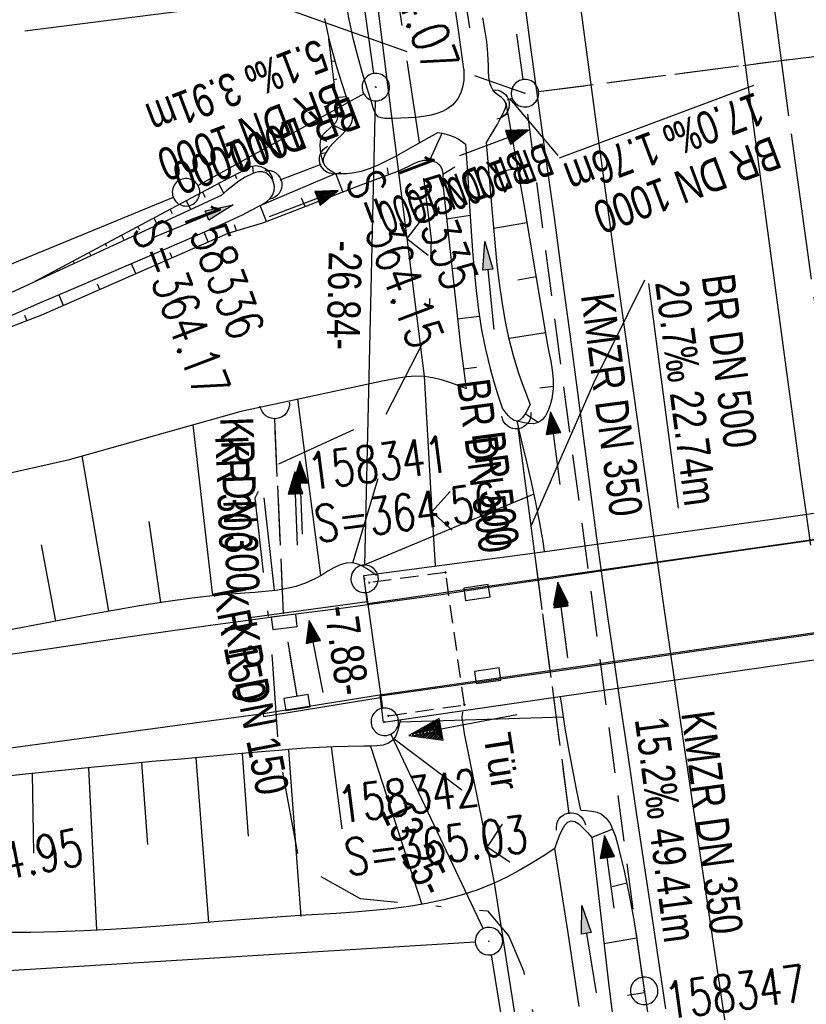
# Model space of a CAD drawing. Extents: x 510806 to 511233, y 466129 to 467087.
# Tile 19 of 35: x 511002 to 511045, y 466620 to 466674. Entities that reach past the tile are written whole.
import ezdxf

# ---------------------------------------------------------------- set-up
doc = ezdxf.new("R2010")
doc.units = 0
doc.header["$LTSCALE"] = 10
doc.header["$MEASUREMENT"] = 0
for name, pattern in [('ACAD_ISO16W100', [73, 15, -6.5, 15, -6.5, 15, -7, 1, -7]), ('ACHSE', [5.5, 4, -0.5, 0.5, -0.5]), ('AUSGEZOGEN', [0]), ('LT00', [0]), ('LT12', [0.4, 0.3, -0.1]), ('LT17', [0.15, 0.1, -0.05]), ('STRICHLINIE2', [0.375, 0.25, -0.125])]:
    doc.linetypes.add(name, pattern=pattern)
doc.layers.get('0').update_dxf_attribs({"linetype": 'LT00'})
for name, color, linetype in [('--EK_FBR', 1, 'LT00'), ('--EK_Halt-Pfeil', 4, 'LT00'), ('--EK_Haltung', 7, 'STRICHLINIE2'), ('--EK_Haltung-Text', 140, 'LT00'), ('--EK_Schacht-Text', 5, 'LT00'), ('--EL_DFK_AB_L', 21, 'LT00'), ('--EL_DFK_AB_P', 7, 'LT00'), ('--EL_Halt-Pfeil', 4, 'LT00'), ('--EL_Haltung', 182, 'STRICHLINIE2'), ('--EL_Haltung-Text', 182, 'LT00'), ('-AX-093', 35, 'ACHSE'), ('ABSTAND', 8, 'LT00'), ('BAB-KABEL', 220, 'ACAD_ISO16W100'), ('DFK_AB_L', 21, 'LT00'), ('DFK_AB_P', 7, 'LT00'), ('DFK_GZPKT', 250, 'LT00'), ('DFK_KATASTER', 250, 'LT00'), ('DL', 182, 'LT12'), ('DL_PFEIL', 201, 'LT00'), ('DL_TEXT', 182, 'LT00'), ('PFEIL', 140, 'AUSGEZOGEN'), ('TOR_TEXT_B', 11, 'Continuous'), ('V101_AFBR_BAB', 250, 'LT00'), ('V101_BOESCH', 250, 'LT00'), ('V101_BOSCHUNG', 250, 'LT00'), ('V101_BR_KAPPE', 30, 'LT00'), ('V101_BR_WID', 30, 'LT17'), ('V101_GRABEN', 250, 'LT00'), ('V101_H_BORD', 8, 'LT00'), ('V101_KA_PRUF', 182, 'LT00'), ('V101_LD_MARK', 250, 'LT00'), ('V101_SINKK', 182, 'LT00'), ('V101_TOR', 10, 'LT00'), ('V101_UK_DURCH', 182, 'LT00'), ('V101_ZAUN', 40, 'LT00')]:
    doc.layers.add(name, color=color, linetype=linetype)
doc.styles.add('Beschrift', font='ARIAL.TTF')
doc.styles.add('Haltungsbeschriftung', font='ARIAL.TTF', dxfattribs={"width": 0.75})
doc.styles.add('schachtbeschriftung', font='romans.shx', dxfattribs={"width": 0.75, "height": 2})
doc.styles.get("Standard").update_dxf_attribs({"font": 'ARIAL.TTF'})

# ---------------------------------------------------------------- blocks, each defined once
blk = doc.blocks.new('SYMB7010')
at = {"color": 0, "linetype": 'ByBlock'}
for points in [[(-0.031408, 0.499213), (-0.093728, 0.49134), (-0.15457, 0.475719), (-0.212975, 0.452595), (-0.268021, 0.422333), (-0.31884, 0.385411), (-0.36463, 0.342411), (-0.40467, 0.29401), (-0.438329, 0.240973), (-0.465074, 0.184136), (-0.484486, 0.124395), (-0.496256, 0.062692), (-0.5002, 0)], [(0.5002, 0), (0.496256, 0.062692), (0.484485, 0.124395), (0.465074, 0.184136), (0.438329, 0.240973), (0.40467, 0.29401), (0.36463, 0.342411), (0.31884, 0.385411), (0.268021, 0.422333), (0.212975, 0.452595), (0.15457, 0.475719), (0.093728, 0.49134), (0.031408, 0.499213), (-0.031408, 0.499213)], [(-0.5002, 0), (-0.496256, -0.062692), (-0.484486, -0.124395), (-0.465075, -0.184136), (-0.438329, -0.240973), (-0.404671, -0.29401), (-0.36463, -0.342411), (-0.31884, -0.385411), (-0.268021, -0.422333), (-0.212975, -0.452595), (-0.154571, -0.475719), (-0.093728, -0.49134), (-0.031408, -0.499213), (0.031408, -0.499213)], [(0.031408, -0.499213), (0.093728, -0.491341), (0.15457, -0.475719), (0.212975, -0.452595), (0.268021, -0.422333), (0.31884, -0.385411), (0.36463, -0.342411), (0.404671, -0.294011), (0.438329, -0.240974), (0.465075, -0.184136), (0.484486, -0.124395), (0.496256, -0.062692), (0.500201, 0)]]:
    blk.add_lwpolyline(points, dxfattribs=at)
blk = doc.blocks.new('SYMB0003')
at = {"color": 0, "linetype": 'ByBlock'}
for p, q in [((-0.015712, 0), (0.010166, 0.012015)), ((0, -0.021257), (-0.015712, 0)), ((0.010166, 0.012015), (0, -0.021257))]:
    blk.add_line(p, q, dxfattribs=at)
for points in [[(-0.031395, 0.499013), (-0.093691, 0.491144), (-0.154509, 0.475528), (-0.21289, 0.452414), (-0.267913, 0.422164), (-0.318712, 0.385257), (-0.364484, 0.342274), (-0.404509, 0.293893), (-0.438154, 0.240877), (-0.464888, 0.184062), (-0.484292, 0.124345), (-0.496058, 0.062667), (-0.5, 0)], [(0.5, 0), (0.496057, 0.062667), (0.484292, 0.124345), (0.464888, 0.184062), (0.438153, 0.240877), (0.404509, 0.293893), (0.364484, 0.342274), (0.318712, 0.385257), (0.267913, 0.422164), (0.21289, 0.452414), (0.154509, 0.475528), (0.093691, 0.491144), (0.031395, 0.499013), (-0.031395, 0.499013)], [(-0.5, 0), (-0.496058, -0.062667), (-0.484292, -0.124345), (-0.464888, -0.184062), (-0.438154, -0.240877), (-0.404509, -0.293893), (-0.364485, -0.342274), (-0.318712, -0.385257), (-0.267914, -0.422164), (-0.21289, -0.452414), (-0.154509, -0.475529), (-0.093691, -0.491144), (-0.031395, -0.499014), (0.031395, -0.499014)], [(0.031395, -0.499014), (0.093691, -0.491144), (0.154509, -0.475529), (0.21289, -0.452414), (0.267914, -0.422164), (0.318712, -0.385257), (0.364485, -0.342274), (0.404509, -0.293893), (0.438154, -0.240877), (0.464889, -0.184062), (0.484292, -0.124345), (0.496058, -0.062667), (0.5, 0)]]:
    blk.add_lwpolyline(points, dxfattribs=at)
blk = doc.blocks.new('Pfreil3')
at = {"layer": 'PFEIL'}
blk.add_hatch(color=256, dxfattribs=at).paths.add_polyline_path([(-1.549, 0.273), (-1.549, -0.273), (0, 0)])
for p, q in [((-1.549, 0), (-4.831, 0)), ((-1.549, -0.273), (-1.549, 0.273)), ((-1.549, 0.273), (0, 0)), ((0, 0), (-1.549, -0.273))]:
    blk.add_line(p, q, dxfattribs=at)
blk = doc.blocks.new('SYMB0070')
at = {"color": 0, "linetype": 'ByBlock'}
for p, q in [((0.5, 0), (0.2, 0.1)), ((0.2, 0.1), (0.2, 0)), ((-0.5, 0), (0.2, 0)), ((0.468, 0), (0.21, 0.086)), ((0.21, 0.086), (0.21, -0.086)), ((0.21, -0.086), (0.468, 0)), ((0.22, -0.072), (0.437, 0)), ((0.23, -0.058), (0.405, 0)), ((0.24, -0.045), (0.374, 0)), ((0.342, 0), (0.25, 0.031)), ((0.25, 0.031), (0.25, -0.031)), ((0.25, -0.031), (0.342, 0)), ((0.26, -0.017), (0.31, 0)), ((0.27, -0.003), (0.279, 0))]:
    blk.add_line(p, q, dxfattribs=at)
for points in [[(0.2, 0), (0.2, -0.1), (0.5, 0)], [(0.437, 0), (0.22, 0.072), (0.22, -0.072)], [(0.405, 0), (0.23, 0.058), (0.23, -0.058)], [(0.374, 0), (0.24, 0.045), (0.24, -0.045)], [(0.31, 0), (0.26, 0.017), (0.26, -0.017)], [(0.279, 0), (0.27, 0.003), (0.27, -0.003)]]:
    blk.add_lwpolyline(points, dxfattribs=at)
blk = doc.blocks.new('SYMB0011')
at = {"color": 0, "linetype": 'ByBlock'}
for p, q in [((0.5, 0), (-0.5, 0)), ((0, 0.5), (0, -0.5))]:
    blk.add_line(p, q, dxfattribs=at)
blk = doc.blocks.new('SYMB0024')
at = {"color": 0, "linetype": 'ByBlock'}
for p, q in [((-0.5, 0.5), (0, 0)), ((0, 0), (0.5, 0.5))]:
    blk.add_line(p, q, dxfattribs=at)
blk = doc.blocks.new('SYMB1107')
at = {"color": 0, "linetype": 'ByBlock'}
for points in [[(-0.2, 0), (-0.196157, 0.039018), (-0.184776, 0.076537), (-0.166294, 0.111114), (-0.141421, 0.141421), (-0.111114, 0.166294), (-0.076537, 0.184776), (-0.039018, 0.196157), (0, 0.2)], [(0, 0.2), (0.039018, 0.196157), (0.076537, 0.184776), (0.111114, 0.166294), (0.141421, 0.141421), (0.166294, 0.111114), (0.184776, 0.076537), (0.196157, 0.039018), (0.2, 0)]]:
    blk.add_lwpolyline(points, dxfattribs=at)
blk = doc.blocks.new('SYMB0652')
at = {"color": 0, "linetype": 'ByBlock'}
blk.add_lwpolyline([(-0.15, -0.075), (0.15, -0.075), (0.15, 0.075), (-0.15, 0.075), (-0.15, -0.075)], dxfattribs=at)

msp = doc.modelspace()

# ---------------------------------------------------------------- linework, layer by layer
at = {"layer": '--EK_FBR'}
for points in [[(511045.209, 466645.309), (511044.889, 466647.519), (511044.624, 466649.397), (511044.365, 466651.276), (511044.109, 466653.155), (511043.856, 466655.035), (511043.111, 466660.573), (511042.367, 466666.112), (511041.626, 466671.651), (511040.891, 466677.19), (511039.857, 466685.064), (511038.837, 466692.94), (511037.832, 466700.818), (511037.105, 466706.593), (511036.384, 466712.369), (511035.669, 466718.146), (511034.957, 466723.923), (511034.381, 466728.611)], [(511037.301, 466620.019), (511036.567, 466624.94), (511036.116, 466627.956), (511035.667, 466630.972), (511035.219, 466633.989), (511034.775, 466637.006), (511034.454, 466639.212), (511034.137, 466641.419), (511033.826, 466643.626), (511033.524, 466645.835), (511033.264, 466647.785), (511033.01, 466649.736), (511032.757, 466651.687), (511032.503, 466653.638), (511032.081, 466656.822), (511031.652, 466660.006), (511031.217, 466663.188), (511030.779, 466666.37), (511030.341, 466669.553), (511029.905, 466672.735), (511029.473, 466675.918)], [(511046.81, 466645.798), (511041.554, 466645.045), (511036.298, 466644.28), (511031.045, 466643.503), (511029.044, 466643.205), (511027.043, 466642.907), (511025.042, 466642.615), (511023.04, 466642.33), (511021.036, 466642.056), (511019.438, 466641.847), (511017.839, 466641.643), (511016.24, 466641.439), (511014.642, 466641.232), (511012.457, 466640.936), (511010.273, 466640.629), (511008.09, 466640.313), (511005.908, 466639.991), (511003.726, 466639.667), (511001.545, 466639.344)], [(511047.455, 466640.815), (511031.616, 466638.554), (511021.682, 466637.132), (511015.338, 466636.117), (511004.506, 466634.649), (510989.507, 466632.599), (510973.823, 466629.669), (510972.977, 466629.467), (510972.145, 466629.184), (510971.336, 466628.824), (510970.556, 466628.394), (510969.812, 466627.897), (510969.111, 466627.338), (510968.459, 466626.724), (510967.864, 466626.058), (510967.333, 466625.346), (510966.869, 466624.591), (510966.475, 466623.801), (510966.15, 466622.981), (510965.892, 466622.139), (510965.7, 466621.28), (510965.574, 466620.411), (510965.512, 466619.538)]]:
    msp.add_lwpolyline(points, dxfattribs=at)
at = {"layer": '--EK_Haltung'}
for p, q in [((511029.511, 466670.718), (511024.062, 466710.286)), ((511030.357, 466670.07), (511057.404, 466673.521)), ((511028.664, 466669.619), (511028.911, 466669.712)), ((511036.016, 466621.74), (511029.712, 466669.231)), ((511016.258, 466665.245), (511018.507, 466666.1)), ((511016.445, 466641.567), (511015.968, 466652.211)), ((511032.029, 466630.661), (511029.242, 466651.718)), ((511017.186, 466637.073), (511016.569, 466640.807))]:
    msp.add_line(p, q, dxfattribs=at)
at = {"layer": '--EK_Haltung-Text'}
msp.add_line((511028.787, 466669.666), (511031.416, 466666.571), dxfattribs=at)
at = {"layer": '--EK_Haltung-Text', "flags": 128}
msp.add_lwpolyline([(511036.141, 466659.783), (511033.364, 466654.199), (511029.947, 466646.391)], dxfattribs=at)
at = {"layer": '--EK_Schacht-Text', "flags": 128}
for points in [[(511002.33, 466673.375), (511015.346, 466675.036), (511023.169, 466672.261)], [(511026.864, 466670.95), (511029.613, 466669.975)]]:
    msp.add_lwpolyline(points, dxfattribs=at)
at = {"layer": '--EL_DFK_AB_L'}
for p, q in [((511021.375, 466671.053), (511008.355, 466763.317)), ((511020.887, 466644.23), (511021.463, 466669.56)), ((511021.865, 466636.422), (511020.975, 466642.737)), ((511022.292, 466635.002), (511027.329, 466624.387)), ((511027.77, 466622.97), (511042.44, 466532.63))]:
    msp.add_line(p, q, dxfattribs=at)
at = {"layer": '--EL_Haltung'}
for p, q in [((511029.511, 466670.718), (511024.062, 466710.286)), ((511030.357, 466670.07), (511057.404, 466673.521)), ((511028.664, 466669.619), (511028.911, 466669.712)), ((511036.016, 466621.74), (511029.712, 466669.231)), ((511016.258, 466665.245), (511018.507, 466666.1)), ((511016.445, 466641.567), (511015.968, 466652.211)), ((511032.029, 466630.661), (511029.242, 466651.718)), ((511017.186, 466637.073), (511016.569, 466640.807))]:
    msp.add_line(p, q, dxfattribs=at)
at = {"layer": '-AX-093', "ltscale": 0.2}
msp.add_lwpolyline([(511019.146, 466886.319), (511021.02, 466866.407), (511022.973, 466846.503), (511025.005, 466826.606), (511027.117, 466806.718), (511029.309, 466786.839), (511031.58, 466766.968), (511033.931, 466747.107), (511036.361, 466727.255), (511038.87, 466707.413), (511041.459, 466687.581), (511044.127, 466667.76), (511046.875, 466647.95), (511049.701, 466628.15), (511052.607, 466608.363), (511055.592, 466588.587), (511058.656, 466568.823), (511061.799, 466549.071), (511065.021, 466529.333), (511068.322, 466509.607)], dxfattribs=at)
at = {"layer": 'BAB-KABEL', "ltscale": 0.03, "flags": 128}
msp.add_lwpolyline([(510972.243, 467068.611), (510975.905, 466996.574), (510977.984, 466968.8), (510979.787, 466948.122), (510983.496, 466918.707), (510987.423, 466888.384), (510991.016, 466862.105), (510995.172, 466835.484), (510999.665, 466809.429), (511004.382, 466787.077), (511010.672, 466758.219), (511015.836, 466724.859), (511019.988, 466699.018), (511022.698, 466674.981), (511023.84, 466667.263), (511024.496, 466662.024), (511024.364, 466656.981), (511021.993, 466652.398), (511015.673, 466649.504), (511014.883, 466647.881), (511015.761, 466640.01), (511016.157, 466634.178), (511017.328, 466627.877), (511020.624, 466626.038), (511027.569, 466625.356), (511028.727, 466623.981), (511029.526, 466622.083), (511030.325, 466618.587), (511034.122, 466593.595), (511037.318, 466574.488), (511041.919, 466544.36), (511045.917, 466522.329), (511050.713, 466494.709), (511055.613, 466464.589), (511063.512, 466423.435), (511071.808, 466385.814), (511078.518, 466354.086), (511085.025, 466325.466), (511091.123, 466297.539), (511098.83, 466258.822), (511106.629, 466221.866), (511109.229, 466209.78), (511117.677, 466173.993), (511121.985, 466155.787)], dxfattribs=at)
at = {"layer": 'DFK_AB_L'}
for p, q in [((511021.375, 466671.053), (511008.355, 466763.317)), ((511020.887, 466644.23), (511021.463, 466669.56)), ((511021.865, 466636.422), (511020.975, 466642.737)), ((511022.292, 466635.002), (511027.329, 466624.387)), ((511027.77, 466622.97), (511042.44, 466532.63))]:
    msp.add_line(p, q, dxfattribs=at)
at = {"layer": 'DFK_KATASTER'}
for p, q in [((511020.824, 466669.946), (511011.786, 466664.933)), ((511010.436, 466664.285), (510983.664, 466653.295)), ((510974.929, 466620.476), (511026.902, 466623.664))]:
    msp.add_line(p, q, dxfattribs=at)
at = {"layer": 'DL'}
for p, q in [((511030.357, 466670.07), (511057.404, 466673.521)), ((511028.664, 466669.619), (511028.911, 466669.712)), ((511016.258, 466665.245), (511018.507, 466666.1)), ((511016.445, 466641.567), (511015.968, 466652.211)), ((511032.029, 466630.661), (511029.242, 466651.718)), ((511017.186, 466637.073), (511016.569, 466640.807))]:
    msp.add_line(p, q, dxfattribs=at)
at = {"layer": 'V101_AFBR_BAB'}
for points in [[(511045.209, 466645.309), (511044.889, 466647.519), (511044.624, 466649.397), (511044.365, 466651.276), (511044.109, 466653.155), (511043.856, 466655.035), (511043.111, 466660.573), (511042.367, 466666.112), (511041.626, 466671.651), (511040.891, 466677.19), (511039.857, 466685.064), (511038.837, 466692.94), (511037.832, 466700.818), (511037.105, 466706.593), (511036.384, 466712.369), (511035.669, 466718.146), (511034.957, 466723.923), (511034.381, 466728.611)], [(511037.301, 466620.019), (511036.567, 466624.94), (511036.116, 466627.956), (511035.667, 466630.972), (511035.219, 466633.989), (511034.775, 466637.006), (511034.454, 466639.212), (511034.137, 466641.419), (511033.826, 466643.626), (511033.524, 466645.835), (511033.264, 466647.785), (511033.01, 466649.736), (511032.757, 466651.687), (511032.503, 466653.638), (511032.081, 466656.822), (511031.652, 466660.006), (511031.217, 466663.188), (511030.779, 466666.37), (511030.341, 466669.553), (511029.905, 466672.735), (511029.473, 466675.918)], [(511046.81, 466645.798), (511041.554, 466645.045), (511036.298, 466644.28), (511031.045, 466643.503), (511029.044, 466643.205), (511027.043, 466642.907), (511025.042, 466642.615), (511023.04, 466642.33), (511021.036, 466642.056), (511019.438, 466641.847), (511017.839, 466641.643), (511016.24, 466641.439), (511014.642, 466641.232), (511012.457, 466640.936), (511010.273, 466640.629), (511008.09, 466640.313), (511005.908, 466639.991), (511003.726, 466639.667), (511001.545, 466639.344)], [(511047.455, 466640.815), (511031.616, 466638.554), (511021.682, 466637.132), (511015.338, 466636.117), (511004.506, 466634.649), (510989.507, 466632.599), (510973.823, 466629.669), (510972.977, 466629.467), (510972.145, 466629.184), (510971.336, 466628.824), (510970.556, 466628.394), (510969.812, 466627.897), (510969.111, 466627.338), (510968.459, 466626.724), (510967.864, 466626.058), (510967.333, 466625.346), (510966.869, 466624.591), (510966.475, 466623.801), (510966.15, 466622.981), (510965.892, 466622.139), (510965.7, 466621.28), (510965.574, 466620.411), (510965.512, 466619.538)]]:
    msp.add_lwpolyline(points, dxfattribs=at)
at = {"layer": 'V101_BOESCH'}
msp.add_line((511015.171, 466663.844), (511019.279, 466665.597), dxfattribs=at)
for points in [[(511018.603, 466666.197), (511018.519, 466666.53), (511018.456, 466666.857), (511018.437, 466667.169), (511018.483, 466667.461), (511018.615, 466667.725), (511018.77, 466667.893), (511018.952, 466668.052), (511019.135, 466668.21), (511019.292, 466668.375), (511019.396, 466668.554), (511019.42, 466668.756), (511018.925, 466672.943)], [(511028.572, 466669.454), (511029.532, 466664.019), (511030.833, 466656.332), (511030.924, 466655.838), (511031.019, 466655.348), (511031.098, 466654.857), (511031.146, 466654.357), (511031.145, 466653.842), (511031.076, 466653.306), (511030.997, 466652.979), (511030.886, 466652.664), (511030.74, 466652.382), (511030.556, 466652.154), (511030.333, 466652.003), (511030.08, 466651.943), (511029.797, 466651.951), (511029.494, 466652.005), (511029.182, 466652.08)], [(510991.389, 466653.311), (511003.261, 466657.884), (511013.432, 466662.34), (511015.371, 466662.914), (511020.533, 466664.917), (511022.734, 466665.742), (511023.006, 466665.861), (511023.275, 466665.999), (511023.546, 466666.134), (511023.821, 466666.246), (511024.104, 466666.315), (511024.398, 466666.32), (511024.619, 466666.272), (511024.821, 466666.181), (511024.981, 466666.048), (511025.089, 466665.849), (511025.134, 466665.612), (511025.141, 466665.354), (511025.137, 466665.09), (511025.148, 466664.837), (511026.098, 466656.192), (511026.414, 466653.863)], [(511015.891, 466665.154), (511015.823, 466665.423), (511015.679, 466665.661), (511015.472, 466665.847), (511015.221, 466665.965), (511014.945, 466666.005), (511014.671, 466665.962), (511013.012, 466665.103), (511002.751, 466659.625)], [(510991.611, 466646.789), (510997.146, 466648.287), (511004.776, 466649.997), (511014.214, 466652.64), (511021.755, 466654.262), (511022.223, 466654.361), (511022.696, 466654.449), (511023.17, 466654.514), (511023.644, 466654.547), (511024.114, 466654.534), (511024.582, 466654.469), (511025.045, 466654.358), (511025.503, 466654.212), (511025.959, 466654.043), (511026.414, 466653.863)], [(511030.686, 466644.96), (511030.622, 466645.406), (511030.431, 466646.526), (511030.213, 466647.642), (511029.974, 466648.755), (511029.719, 466649.865), (511029.453, 466650.973), (511029.182, 466652.08)], [(511021.51, 466643.67), (511021.246, 466643.862), (511020.981, 466644.04), (511020.716, 466644.191), (511020.45, 466644.3), (511020.183, 466644.354), (511019.857, 466644.335), (511019.529, 466644.236), (511019.199, 466644.08), (511018.866, 466643.889), (511018.529, 466643.686), (511018.189, 466643.492), (511017.654, 466643.245), (511017.11, 466643.063), (511016.561, 466642.934), (511016.007, 466642.845), (511015.449, 466642.784), (511014.889, 466642.741), (511014.328, 466642.703), (511012.889, 466642.58), (511011.453, 466642.419), (511010.02, 466642.224), (511008.59, 466642.002), (511007.162, 466641.759), (511005.735, 466641.5), (511004.308, 466641.23), (511002.881, 466640.956), (511001.453, 466640.683)], [(511032.654, 466630.861), (511032.424, 466632.003), (511032.199, 466633.146), (511031.986, 466634.291), (511031.79, 466635.438), (511031.617, 466636.589), (511031.558, 466637.048)], [(511022.809, 466635.751), (511022.744, 466635.438), (511022.664, 466635.142), (511022.554, 466634.88), (511022.401, 466634.668), (511022.166, 466634.506), (511021.875, 466634.41), (511021.543, 466634.364), (511021.186, 466634.349), (511020.822, 466634.348), (511019.981, 466634.34), (511019.178, 466634.317), (511018.406, 466634.281), (511017.657, 466634.234), (511016.923, 466634.179), (511016.196, 466634.119), (511015.47, 466634.055), (511013.96, 466633.923), (511012.423, 466633.787), (511010.865, 466633.647), (511009.291, 466633.504), (511007.708, 466633.356), (511006.12, 466633.203), (511004.535, 466633.045), (511002.373, 466632.82), (511000.223, 466632.585)], [(511032.654, 466630.861), (511032.966, 466630.843), (511033.267, 466630.81), (511033.547, 466630.747), (511033.795, 466630.639), (511034.052, 466630.425), (511034.255, 466630.135), (511034.416, 466629.792), (511034.545, 466629.415), (511034.655, 466629.026), (511034.85, 466628.27), (511035.021, 466627.539), (511035.174, 466626.829), (511035.312, 466626.135), (511035.441, 466625.451), (511035.565, 466624.772), (511042.082, 466580.675), (511043.719, 466570.547), (511045.356, 466560.42), (511046.995, 466550.293), (511048.636, 466540.166), (511049.924, 466532.233), (511051.215, 466524.301)], [(511031.251, 466628.759), (511030.601, 466628.351), (511029.948, 466627.951), (511029.29, 466627.568), (511028.622, 466627.209), (511027.943, 466626.882), (511027.048, 466626.519), (511026.132, 466626.216), (511025.197, 466625.967), (511024.245, 466625.765), (511023.278, 466625.603), (511022.301, 466625.475), (511021.314, 466625.374), (511020.322, 466625.293), (511019.326, 466625.226), (511018.329, 466625.165), (511017.334, 466625.105), (511015.843, 466625.005), (511014.361, 466624.895), (511012.886, 466624.779), (511011.417, 466624.662), (511009.952, 466624.548), (511008.49, 466624.442), (511007.03, 466624.348), (511005.57, 466624.269), (511004.109, 466624.212), (511002.645, 466624.18), (511001.183, 466624.175)]]:
    msp.add_lwpolyline(points, dxfattribs=at)
at = {"layer": 'V101_BOSCHUNG'}
for p, q in [((511018.952, 466672.718), (511018.966, 466672.719)), ((511019.069, 466671.725), (511019.245, 466671.745)), ((511019.186, 466670.732), (511019.363, 466670.752)), ((511019.303, 466669.74), (511019.856, 466669.799)), ((511019.408, 466668.854), (511019.794, 466668.787)), ((511028.684, 466668.822), (511028.37, 466668.767)), ((511019.164, 466668.237), (511019.827, 466667.914)), ((511024.432, 466666.315), (511025.092, 466667.79)), ((511018.495, 466667.495), (511018.81, 466667.354)), ((511018.486, 466666.683), (511018.746, 466666.733)), ((511013.804, 466665.513), (511013.89, 466665.331)), ((511014.747, 466665.982), (511014.791, 466665.601)), ((511015.553, 466665.786), (511015.509, 466665.709)), ((511019.687, 466664.589), (511019.296, 466665.596)), ((511022.179, 466665.534), (511022.123, 466665.906)), ((511025.137, 466665.556), (511025.783, 466665.951)), ((511029.205, 466665.868), (511028.433, 466665.731)), ((511012.909, 466665.048), (511013.192, 466664.512)), ((511015.889, 466665.161), (511015.887, 466665.161)), ((511012.026, 466664.576), (511012.168, 466664.31)), ((511011.143, 466664.105), (511011.401, 466663.624)), ((511017.629, 466663.79), (511017.428, 466664.256)), ((511010.261, 466663.635), (511010.376, 466663.419)), ((511015.514, 466662.97), (511015.174, 466663.845)), ((511025.336, 466663.119), (511026.621, 466663.316)), ((511009.379, 466663.164), (511009.582, 466662.783)), ((511013.889, 466662.475), (511013.773, 466662.796)), ((511029.719, 466662.912), (511027.914, 466662.594)), ((511008.497, 466662.693), (511008.585, 466662.528)), ((511012.334, 466661.859), (511012.125, 466662.402)), ((511006.733, 466661.751), (511006.794, 466661.637)), ((511007.615, 466662.222), (511007.764, 466661.943)), ((511005.85, 466661.28), (511005.945, 466661.102)), ((511010.371, 466660.998), (511010.256, 466661.264)), ((511004.968, 466660.809), (511005.002, 466660.745)), ((511008.397, 466660.134), (511008.163, 466660.675)), ((511004.086, 466660.338), (511004.127, 466660.261)), ((511025.634, 466660.409), (511026.225, 466660.478)), ((511003.204, 466659.867), (511003.211, 466659.854)), ((511030.22, 466659.954), (511029.221, 466659.778)), ((511006.423, 466659.269), (511006.302, 466659.549)), ((511004.445, 466658.402), (511004.201, 466658.99)), ((511002.454, 466657.573), (511002.341, 466657.854)), ((511025.935, 466657.672), (511027.125, 466657.818)), ((511030.735, 466656.91), (511028.749, 466656.597)), ((511026.268, 466654.935), (511026.967, 466655.029)), ((511031.151, 466653.976), (511030.42, 466653.89)), ((511018.486, 466643.66), (511017.22, 466653.287)), ((511030.333, 466652.003), (511029.626, 466652.483)), ((511012.591, 466642.549), (511011.526, 466651.888)), ((511006.916, 466641.715), (511005.464, 466650.19)), ((511020.233, 466644.348), (511021.61, 466648.953)), ((511015.962, 466642.839), (511015.395, 466647.892)), ((511020.722, 466644.187), (511030.111, 466648.124)), ((511009.754, 466642.185), (511009.118, 466646.61)), ((511004.025, 466641.176), (511003.255, 466645.33)), ((511031.714, 466635.925), (511022.79, 466635.658)), ((511019.639, 466629.831), (511019.071, 466634.305)), ((511021.186, 466634.349), (511023.982, 466625.718)), ((511022.476, 466634.756), (511026.165, 466631.967)), ((511014.529, 466629.435), (511014.213, 466633.945)), ((511017.418, 466625.057), (511016.732, 466634.125)), ((511009.042, 466628.978), (511008.728, 466633.452)), ((511012.371, 466624.738), (511011.692, 466633.721)), ((511002.836, 466628.512), (511002.759, 466632.86)), ((511006.264, 466624.304), (511005.838, 466633.176)), ((511034.406, 466629.815), (511033.264, 466629.362)), ((511035.163, 466626.879), (511034.377, 466626.681)), ((511035.698, 466623.87), (511033.923, 466623.565)), ((511036.139, 466620.886), (511035.21, 466620.744))]:
    msp.add_line(p, q, dxfattribs=at)
at = {"layer": 'V101_BR_KAPPE'}
for points in [[(511073.089, 466651.028), (511073.292, 466649.638), (511062.224, 466648.024), (511046.828, 466645.821), (511030.977, 466643.559), (511021.021, 466642.123), (511020.821, 466643.657), (511030.717, 466644.964), (511046.783, 466647.268), (511062.088, 466649.461), (511073.089, 466651.028)], [(511074.001, 466644.551), (511074.211, 466643.126), (511063.414, 466641.608), (511047.409, 466639.327), (511032.019, 466637.115), (511021.899, 466635.648), (511021.721, 466637.087), (511031.638, 466638.504), (511047.439, 466640.765), (511063.138, 466643.014), (511074.001, 466644.551)]]:
    msp.add_lwpolyline(points, dxfattribs=at)
at = {"layer": 'V101_BR_WID'}
msp.add_lwpolyline([(511022.161, 466636.004), (511026.314, 466636.605), (511025.288, 466643.823), (511021.128, 466643.274)], dxfattribs=at)
at = {"layer": 'V101_GRABEN'}
for points in [[(511026.287, 466671.292), (511026.003, 466673.282), (511025.724, 466675.273), (511025.248, 466678.782), (511024.793, 466682.294), (511024.356, 466685.808), (511023.935, 466689.324), (511023.528, 466692.842), (511023.133, 466696.362), (511022.747, 466699.883), (511022.367, 466703.404), (511021.993, 466706.927), (511021.62, 466710.449), (511016.514, 466750.244)], [(511021.276, 466669.378), (511021.006, 466670.252), (511020.744, 466671.127), (511020.496, 466672.005), (511020.269, 466672.888), (511020.005, 466674.087), (511019.787, 466675.295), (511019.608, 466676.511), (511019.464, 466677.733), (511019.347, 466678.961), (511019.253, 466680.193), (511019.175, 466681.427), (511019.107, 466682.662), (511019.043, 466683.896), (511018.898, 466686.64), (511018.748, 466689.378), (511018.594, 466692.112), (511018.438, 466694.843)], [(511018.684, 466674.058), (511018.925, 466672.943), (511019.132, 466672.146), (511019.36, 466671.353), (511019.606, 466670.564), (511019.864, 466669.777), (511020.126, 466668.991), (511020.168, 466668.8), (511020.19, 466668.614), (511020.174, 466668.435), (511020.098, 466668.25), (511019.977, 466668.079), (511019.834, 466667.922), (511019.605, 466667.692), (511019.374, 466667.469), (511019.136, 466667.225), (511018.962, 466667.028), (511018.801, 466666.818), (511018.674, 466666.603), (511018.601, 466666.393), (511018.603, 466666.197), (511018.692, 466666.027), (511018.849, 466665.874), (511019.053, 466665.732), (511019.279, 466665.597)], [(511029.906, 466653.01), (511029.692, 466653.564), (511029.483, 466654.12), (511029.287, 466654.68), (511028.992, 466655.644), (511028.743, 466656.62), (511028.536, 466657.607), (511028.363, 466658.604), (511028.22, 466659.608), (511028.101, 466660.619), (511027.999, 466661.634), (511027.909, 466662.652), (511027.825, 466663.672), (511027.516, 466667.283), (511027.744, 466667.646), (511027.96, 466668.006), (511028.098, 466668.253), (511028.235, 466668.508), (511028.378, 466668.782), (511028.467, 466668.956), (511028.541, 466669.132), (511028.583, 466669.301), (511028.572, 466669.454), (511028.483, 466669.603), (511028.334, 466669.734), (511028.161, 466669.862), (511027.996, 466670), (511027.864, 466670.163), (511027.769, 466670.344), (511027.705, 466670.537), (511027.652, 466670.843), (511027.634, 466671.156), (511027.628, 466671.472), (511027.596, 466672.136), (511027.528, 466672.794), (511027.433, 466673.448), (511027.317, 466674.098)], [(511026.287, 466671.292), (511026.289, 466670.987), (511026.277, 466670.682), (511026.235, 466670.38), (511026.117, 466669.997), (511025.929, 466669.643), (511025.672, 466669.339), (511025.414, 466669.139), (511025.125, 466668.983), (511024.816, 466668.864), (511024.499, 466668.776), (511024.087, 466668.699), (511023.676, 466668.655), (511023.258, 466668.631), (511022.826, 466668.616), (511022.372, 466668.599), (511022.162, 466668.591), (511021.959, 466668.594), (511021.772, 466668.624), (511021.615, 466668.695), (511021.495, 466668.817), (511021.405, 466668.981), (511021.335, 466669.172), (511021.276, 466669.378)], [(511019.279, 466665.597), (511019.587, 466665.594), (511019.894, 466665.601), (511020.197, 466665.625), (511020.7, 466665.721), (511021.19, 466665.879), (511021.67, 466666.082), (511022.142, 466666.316), (511022.606, 466666.566), (511023.369, 466666.988), (511024.121, 466667.412), (511024.868, 466667.836), (511025.187, 466667.769), (511025.499, 466667.687), (511025.795, 466667.571), (511025.995, 466667.463), (511026.187, 466667.337), (511026.375, 466667.204), (511026.492, 466665.371), (511026.607, 466663.534), (511026.675, 466662.452), (511026.75, 466661.368), (511026.838, 466660.286), (511026.945, 466659.207), (511027.079, 466658.133), (511027.246, 466657.065), (511027.454, 466656.007), (511027.708, 466654.959), (511027.914, 466654.237), (511028.138, 466653.52), (511028.37, 466652.804)], [(510991.389, 466653.311), (511003.153, 466658.546), (511004.857, 466659.267), (511006.558, 466659.989), (511008.253, 466660.713), (511009.937, 466661.441), (511011.608, 466662.173), (511013.262, 466662.91), (511013.738, 466663.125), (511014.213, 466663.349), (511014.691, 466663.586), (511015.171, 466663.844), (511015.369, 466663.959), (511015.555, 466664.087), (511015.718, 466664.234), (511015.844, 466664.408), (511015.929, 466664.642), (511015.947, 466664.898), (511015.891, 466665.154), (511015.791, 466665.343), (511015.651, 466665.505), (511015.482, 466665.624), (511015.295, 466665.688), (511015.108, 466665.69), (511014.919, 466665.647), (511014.733, 466665.578), (511014.354, 466665.391), (511014.003, 466665.17), (511013.674, 466664.923), (511013.359, 466664.659), (511013.051, 466664.387), (511002.751, 466659.625), (511001.144, 466658.885)], [(511029.906, 466653.01), (511029.769, 466652.738), (511029.63, 466652.488), (511029.487, 466652.281), (511029.338, 466652.138), (511029.182, 466652.08), (511029.029, 466652.116), (511028.87, 466652.224), (511028.706, 466652.387), (511028.539, 466652.586), (511028.37, 466652.804)], [(511031.251, 466628.759), (511031.375, 466629.128), (511031.503, 466629.477), (511031.639, 466629.786), (511031.786, 466630.036), (511031.948, 466630.207), (511032.128, 466630.278), (511032.329, 466630.237), (511032.547, 466630.103), (511032.778, 466629.897), (511033.019, 466629.644), (511033.264, 466629.368)], [(511033.264, 466629.368), (511033.823, 466624.436), (511034.196, 466621.274), (511034.597, 466618.116)], [(511032.58, 466620.145), (511031.962, 466624.157), (511031.251, 466628.759)]]:
    msp.add_lwpolyline(points, dxfattribs=at)
at = {"layer": 'V101_H_BORD'}
for points in [[(511014.642, 466641.232), (511014.614, 466641.375), (511021.003, 466642.237)], [(511015.338, 466636.117), (511015.355, 466635.968), (511021.725, 466636.996)]]:
    msp.add_lwpolyline(points, dxfattribs=at)
at = {"layer": 'V101_LD_MARK'}
msp.add_lwpolyline([(511055.945, 466520.94), (511054.298, 466530.968), (511052.669, 466540.999), (511050.417, 466555.04), (511048.198, 466569.086), (511046.01, 466583.137), (511043.854, 466597.192), (511041.729, 466611.253), (511039.635, 466625.318), (511038.802, 466630.973), (511037.975, 466636.628), (511037.156, 466642.285), (511036.345, 466647.943), (511035.545, 466653.602), (511034.468, 466661.347), (511033.411, 466669.096), (511032.373, 466676.847), (511031.354, 466684.6), (511030.35, 466692.355), (511029.363, 466700.113), (511028.39, 466707.872), (511027.429, 466715.634), (511026.481, 466723.396), (511025.544, 466731.16)], dxfattribs=at)
at = {"layer": 'V101_ZAUN'}
for p, q in [((511021.305, 466676.939), (511023.17, 466662.055)), ((511024.543, 466647.127), (511024.712, 466644.204))]:
    msp.add_line(p, q, dxfattribs=at)
for points in [[(511023.17, 466662.055), (511024.113, 466654.533), (511024.543, 466647.127)], [(511026.203, 466636.222), (511026.165, 466635.922), (511026.297, 466635.049), (511027.545, 466628.859)], [(511027.545, 466628.859), (511027.943, 466626.884), (511029.937, 466614.053)]]:
    msp.add_lwpolyline(points, dxfattribs=at)

# ---------------------------------------------------------------- block references
at = {"layer": '--EK_Halt-Pfeil', "zscale": 4}
for p, xscale, yscale, rotation in [((511027.94, 466667.283), 4.000000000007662, 4, 20.53781999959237), ((511017.549, 466663.962), 4.000000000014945, 4, 20.79880999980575), ((511017.409, 466647.907), 4.000000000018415, 3.999999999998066, 92.1719112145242), ((511031.673, 466641.312), 3.999999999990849, 4, 97.53963999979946), ((511018.22, 466639.248), 4.00000000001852, 4.000000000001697, 100.9747972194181), ((511034.21, 466627.486), 4.000000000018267, 4, 97.56054999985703)]:
    msp.add_blockref('SYMB0070', p, dxfattribs=dict(at, xscale=xscale, yscale=yscale, rotation=rotation))
at = {"layer": '--EL_DFK_AB_P', "xscale": 1.500000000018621, "yscale": 1.5, "zscale": 1.5, "rotation": 264.7377099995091}
for p in [(511021.48, 466670.31), (511020.87, 466643.48), (511021.97, 466635.68), (511027.65, 466623.71)]:
    msp.add_blockref('SYMB0003', p, dxfattribs=at)
at = {"layer": '--EL_Halt-Pfeil', "zscale": 4}
for p, xscale, yscale, rotation in [((511027.94, 466667.283), 4.000000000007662, 4, 20.53781999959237), ((511017.549, 466663.962), 4.000000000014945, 4, 20.79880999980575), ((511031.272, 466650.617), 4.000000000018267, 4, 97.56054999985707), ((511017.409, 466647.907), 4.000000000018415, 3.999999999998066, 92.1719112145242), ((511031.687, 466641.156), 3.999999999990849, 4, 97.53963999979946), ((511018.22, 466639.248), 4.000000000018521, 4.000000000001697, 100.9747972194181)]:
    msp.add_blockref('SYMB0070', p, dxfattribs=dict(at, xscale=xscale, yscale=yscale, rotation=rotation))
at = {"layer": 'DFK_AB_P', "xscale": 1.500000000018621, "yscale": 1.5, "zscale": 1.5, "rotation": 264.7377099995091}
for p in [(511021.48, 466670.31), (511020.87, 466643.48), (511021.97, 466635.68), (511027.65, 466623.71)]:
    msp.add_blockref('SYMB0003', p, dxfattribs=at)
at = {"layer": 'DFK_GZPKT', "xscale": 1.500000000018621, "yscale": 1.5, "zscale": 1.5, "rotation": 264.7377099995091}
msp.add_blockref('SYMB7010', (511011.13, 466664.57), dxfattribs=at)
at = {"layer": 'DL_PFEIL', "zscale": 4}
for p, xscale, yscale, rotation in [((511027.94, 466667.283), 4.000000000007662, 4, 20.53781999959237), ((511017.549, 466663.962), 4.000000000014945, 4, 20.79880999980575), ((511017.131, 466647.323), 4.000000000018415, 3.999999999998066, 92.1719112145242), ((511031.687, 466641.156), 3.999999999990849, 4, 97.53963999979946), ((511018.22, 466639.248), 4.00000000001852, 4.000000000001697, 100.9747972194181)]:
    msp.add_blockref('SYMB0070', p, dxfattribs=dict(at, xscale=xscale, yscale=yscale, rotation=rotation))
at = {"layer": 'PFEIL'}
for p, rotation in [((511025.892, 466678.323), 98.20480550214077), ((511013.702, 466663.89), 22.43033764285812), ((511027.429, 466661.886), 95.88882992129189), ((511032.712, 466625.662), 99.28548585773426)]:
    msp.add_blockref('Pfreil3', p, dxfattribs=dict(at, rotation=rotation))
at = {"layer": 'V101_BR_WID', "xscale": 0.1000000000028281, "yscale": 0.09999999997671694, "zscale": 0.1, "rotation": 278.9019100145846}
for p in [(511025.288, 466643.823), (511021.128, 466643.274), (511026.314, 466636.605), (511022.161, 466636.004)]:
    msp.add_blockref('SYMB0011', p, dxfattribs=at)
at = {"layer": 'V101_KA_PRUF', "xscale": 1.49999999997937, "yscale": 1.5, "zscale": 1.5, "rotation": 278.9019099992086}
for p in [(511029.613, 466669.975), (511036.115, 466620.997)]:
    msp.add_blockref('SYMB0003', p, dxfattribs=at)
at = {"layer": 'V101_SINKK', "zscale": 4.5}
for p, xscale, yscale, rotation in [((511026.992, 466642.73), 4.500000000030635, 4.5, 188.3215947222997), ((511016.485, 466641.137), 4.500000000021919, 4.5, 7.259450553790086), ((511027.579, 466638.191), 4.500000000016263, 4.5, 188.1500452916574), ((511017.18, 466636.73), 4.499999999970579, 4.499999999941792, 9.089336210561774)]:
    msp.add_blockref('SYMB0652', p, dxfattribs=dict(at, xscale=xscale, yscale=yscale, rotation=rotation))
at = {"layer": 'V101_TOR', "xscale": 6.000000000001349, "yscale": 5.99999999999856, "zscale": 6, "rotation": 190.8894227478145}
msp.add_blockref('SYMB0070', (511026.221, 466635.496), dxfattribs=at)
at = {"layer": 'V101_UK_DURCH', "zscale": 4}
for p, xscale, yscale, rotation in [((511027.961, 466669.356), 4.000000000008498, 4, 278.9019099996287), ((511019.209, 466666.366), 4.000000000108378, 4.000000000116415, 115.9014065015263), ((511015.557, 466664.979), 4.000000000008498, 4, 278.9019099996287), ((511015.969, 466653.014), 4.000000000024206, 4.000000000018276, 187.7749728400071), ((511029.144, 466652.462), 4.000000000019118, 4, 187.3203243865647), ((511032.127, 466629.918), 3.999999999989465, 4, 10.57293098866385)]:
    msp.add_blockref('SYMB1107', p, dxfattribs=dict(at, xscale=xscale, yscale=yscale, rotation=rotation))
at = {"layer": 'V101_ZAUN', "yscale": 2.099999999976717, "zscale": 2.1}
for p, xscale, rotation in [((511023.17, 466662.055), 2.100000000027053, 277.1460700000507), ((511024.543, 466647.127), 2.100000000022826, 273.3151899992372), ((511027.545, 466628.859), 2.100000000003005, 281.3996599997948)]:
    msp.add_blockref('SYMB0024', p, dxfattribs=dict(at, xscale=xscale, rotation=rotation))

# ---------------------------------------------------------------- texts
at = {"layer": '--EK_Haltung-Text', "style": 'Haltungsbeschriftung', "width": 0.75}
for s, rotation, p in [('5.1‰ 3.91m', -159.2012, (511018.399, 466672.965)), ('BR DN 1000', -159.2012, (511019.308, 466670.572)), ('%%U17.0‰ 1.76m', -159.4622, (511042.2, 466670.058)), ('BR DN 1000', -159.4622, (511043.098, 466667.66)), ('%%U20.7‰ 22.74m', -82.4604, (511036.708, 466659.643)), ('BR DN 500', -82.4604, (511039.246, 466659.979)), ('KR DN 300', 272.151, (511012.996, 466652.274)), ('KR DN 150', 280.9539, (511013.192, 466640.933)), ('KMZR DN 350', -82.4395, (511038.135, 466636.151)), ('15.2‰ 49.41m', -82.4395, (511035.597, 466635.814))]:
    msp.add_text(s, height=1.8, rotation=rotation, dxfattribs=at).set_placement(p)
at = {"layer": '--EK_Schacht-Text', "style": 'schachtbeschriftung', "width": 0.75}
for s, rotation, p in [('S=364.07', -69.4622, (511020.69, 466680.304)), ('158335', -69.2012, (511022.512, 466666.271)), ('S=364.15', -69.2012, (511019.82, 466665.248)), ('158336', -69.2012, (511010.846, 466663.576)), ('S=364.17', -69.2012, (511008.153, 466662.553)), ('158341', 7.5362, (511017.915, 466648.322)), ('S=364.56', 7.5362, (511018.293, 466645.467)), ('158342', 7.5396, (511019.553, 466630.131)), ('S=365.03', 7.5396, (511019.931, 466627.276)), ('S=364.95', 11.0634, (510995.821, 466625.989)), ('158347', 7.5606, (511037.389, 466619.444))]:
    msp.add_text(s, height=2, rotation=rotation, dxfattribs=at).set_placement(p)
at = {"layer": '--EL_Haltung-Text', "style": 'Haltungsbeschriftung'}
for s, rotation, width, p in [('BR DN 1000', -159.2012, 0.75, (511020.14, 466669.833)), ('BR DN 1000', -159.4622, 0.6, (511029.366, 466666.905)), ('KMZR DN 350', -82.4395, 0.75, (511032.659, 466658.946)), ('BR DN 500', -82.4604, 0.75, (511025.899, 466654.254)), ('KR DN 300', 272.151, 0.75, (511012.996, 466652.274)), ('KR DN 150', 280.9539, 0.75, (511013.192, 466640.933))]:
    msp.add_text(s, height=1.8, rotation=rotation, dxfattribs=dict(at, width=width)).set_placement(p)
at = {"layer": 'ABSTAND', "width": 0.75}
for s, rotation, p in [(' -26.84-', -91.304, (511018.945, 466662.484)), (' -7.88-', -81.9733, (511018.595, 466642.427)), (' -13.25-', -64.6134, (511021.201, 466631.887))]:
    msp.add_text(s, height=1.8, rotation=rotation, dxfattribs=at).set_placement(p)
at = {"layer": 'DL_TEXT', "style": 'Haltungsbeschriftung'}
for s, rotation, width, p in [('BR 1000', -159.2012, 0.75, (511020.14, 466669.833)), ('BR 1000', -159.4622, 0.6, (511030.683, 466667.291)), ('KR 300', 272.151, 0.75, (511012.727, 466651.265)), ('BR 500', -82.4604, 0.75, (511026.708, 466651.39)), ('KR 150', 280.9539, 0.75, (511012.582, 466642.828))]:
    msp.add_text(s, height=1.8, rotation=rotation, dxfattribs=dict(at, width=width)).set_placement(p)
at = {"layer": 'TOR_TEXT_B', "insert": (511027.32, 466634.952), "char_height": 1.5, "attachment_point": 7, "rotation": 278.9019, "style": 'Beschrift'}
msp.add_mtext('Tür', dxfattribs=at)

doc.saveas('drawing.dxf')
